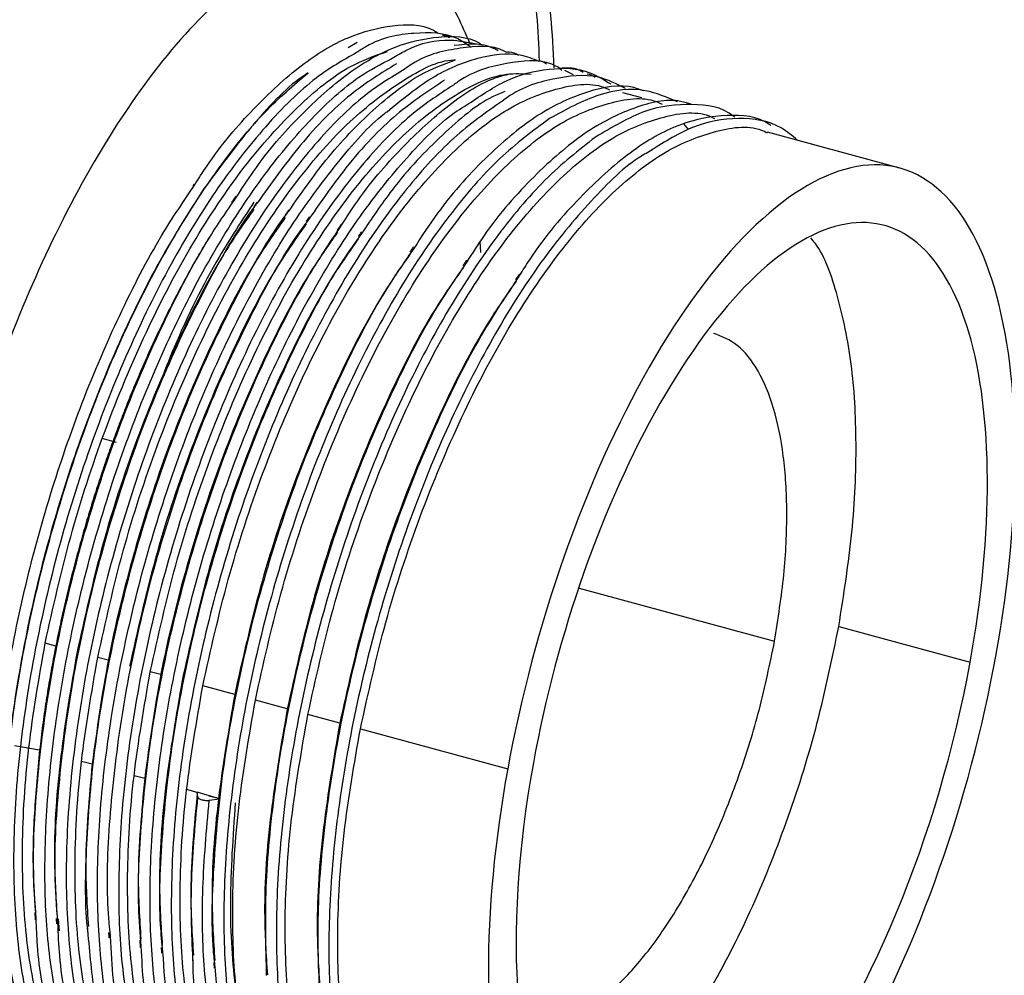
# Paper-space layout '_Trimétrica' of a CAD drawing. Header units: inches. Extents: x -1.07 to 4.85, y -5.32 to 3.74.
# Tile 5 of 8: x 2.55 to 3.85, y -1.38 to -0.11. Entities that reach past the tile are written whole.
import ezdxf

# ---------------------------------------------------------------- set-up
doc = ezdxf.new("R2010")
doc.units = ezdxf.units.IN
doc.header["$MEASUREMENT"] = 0

psp = doc.layouts.new('_Trimétrica')

# ---------------------------------------------------------------- linework, layer by layer
at = {"color": 7, "linetype": 'Continuous', "lineweight": 25}
for p, q in [((2.9844, -0.148), (2.9966, -0.1407)), ((3.2643, -0.1749), (3.2679, -0.178)), ((3.2834, -0.184), (3.2718, -0.1784)), ((3.3736, -0.2147), (3.3488, -0.208)), ((3.4356, -0.2567), (3.4298, -0.2495)), ((3.7156, -0.3077), (3.5402, -0.26)), ((2.7803, -0.329), (2.7788, -0.3313)), ((3.1605, -0.4194), (3.1593, -0.4052)), ((2.6774, -0.6714), (2.6586, -0.6663)), ((3.2906, -0.8647), (3.5497, -0.9351)), ((3.6348, -0.9154), (3.8089, -0.9627)), ((2.597, -0.9414), (2.5829, -0.9376)), ((2.6666, -0.9603), (2.6526, -0.9565)), ((2.7362, -0.9792), (2.7222, -0.9754)), ((2.8341, -1.0058), (2.7918, -0.9943)), ((2.9038, -1.0248), (2.8615, -1.0133)), ((2.9734, -1.0437), (2.9311, -1.0322)), ((3.0007, -1.0511), (3.196, -1.1042)), ((2.5422, -1.0731), (2.5756, -1.079)), ((2.6312, -1.0939), (2.6452, -1.0977)), ((2.7008, -1.1129), (2.7148, -1.1167)), ((2.7845, -1.1356), (2.7704, -1.1318)), ((2.7853, -1.1415), (2.7845, -1.1353)), ((2.8142, -1.1439), (2.7845, -1.1353)), ((2.7999, -1.1398), (2.8128, -1.1433)), ((2.8003, -1.1459), (2.8142, -1.1439)), ((2.6017, -1.3189), (2.6008, -1.3031))]:
    psp.add_line(p, q, dxfattribs=at)
for points, knots in [([(0.575, -1.4459), (0.5916, -1.3493), (0.6257, -1.1499), (0.6902, -0.8387), (0.7681, -0.5076), (0.8619, -0.1572), (0.9732, 0.2107), (1.1033, 0.5932), (1.2536, 0.9862), (1.4045, 1.3372), (1.55, 1.6434), (1.685, 1.9049), (1.8288, 2.1604), (1.9809, 2.4071), (2.1405, 2.6418), (2.3066, 2.8615), (2.4779, 3.0628), (2.6531, 3.2428), (2.8305, 3.3987), (3.0082, 3.5279), (3.1847, 3.6286), (3.3577, 3.6982), (3.515, 3.7375), (3.6111, 3.7388), (3.6536, 3.7393)], [0, 0, 0, 0, 0.037495, 0.077401, 0.119854, 0.164983, 0.212898, 0.263689, 0.317409, 0.374071, 0.41347, 0.454131, 0.496011, 0.539054, 0.583184, 0.628313, 0.674334, 0.721126, 0.768554, 0.816469, 0.864716, 0.91313, 0.961544, 1, 1, 1, 1]), ([(3.7859, 3.7239), (3.7587, 3.7289), (3.6806, 3.743), (3.5431, 3.7325), (3.3753, 3.6944), (3.2021, 3.6237), (3.0257, 3.5232), (2.8479, 3.394), (2.6705, 3.2381), (2.4954, 3.0581), (2.324, 2.8567), (2.1579, 2.6371), (1.9983, 2.4023), (1.8462, 2.1557), (1.7024, 1.9001), (1.5674, 1.6387), (1.422, 1.3324), (1.271, 0.9815), (1.1207, 0.5885), (0.9906, 0.2059), (0.8793, -0.1619), (0.7855, -0.5123), (0.7076, -0.8434), (0.6431, -1.1546), (0.609, -1.354), (0.5925, -1.4506)], [0, 0, 0, 0, 0.024859, 0.0714502, 0.1182028, 0.1649554, 0.2115466, 0.2578181, 0.3036182, 0.3488045, 0.3932464, 0.4368266, 0.4794429, 0.5210083, 0.5614519, 0.6007178, 0.638765, 0.6934822, 0.7453591, 0.7944068, 0.8406783, 0.8842585, 0.9252553, 0.9637918, 1, 1, 1, 1]), ([(3.6416, 3.7433), (3.6112, 3.7427), (3.5484, 3.7416), (3.4507, 3.7264), (3.3492, 3.701), (3.2462, 3.6647), (3.1418, 3.6178), (3.0365, 3.5604), (2.9304, 3.4927), (2.8239, 3.415), (2.7171, 3.3274), (2.6102, 3.2301), (2.5036, 3.1236), (2.3973, 3.0079), (2.2918, 2.8833), (2.187, 2.7503), (2.0834, 2.6091), (1.9811, 2.46), (1.8804, 2.3034), (1.7814, 2.1398), (1.6845, 1.9695), (1.5899, 1.793), (1.4978, 1.6108), (1.4084, 1.4235), (1.3221, 1.2317), (1.2392, 1.0363), (1.1599, 0.8383), (1.085, 0.6397), (1.0157, 0.4447), (0.9552, 0.2639), (0.9048, 0.1051), (0.8595, -0.0443), (0.8225, -0.1725), (0.7993, -0.257), (0.7908, -0.2879)], [0, 0, 0, 0, 0.030532, 0.063259, 0.096143, 0.129164, 0.162289, 0.195485, 0.228725, 0.261989, 0.295259, 0.328526, 0.361784, 0.395031, 0.428265, 0.461483, 0.494685, 0.527868, 0.561029, 0.594163, 0.627265, 0.660327, 0.693336, 0.726273, 0.759111, 0.791802, 0.824258, 0.85631, 0.887562, 0.916854, 0.941137, 0.961337, 0.985861, 1, 1, 1, 1]), ([(0.6706, -1.4565), (0.7007, -1.2721), (0.7379, -1.0745), (0.8076, -0.758), (0.8331, -0.6491), (0.8894, -0.4251), (0.9201, -0.3099), (0.9873, -0.0737), (1.0238, 0.0473), (1.103, 0.2942), (1.1457, 0.4201), (1.2377, 0.6755), (1.2871, 0.805), (1.3927, 1.0657), (1.4489, 1.1969), (1.5684, 1.4589), (1.6317, 1.5896), (1.7649, 1.8477), (1.8348, 1.9751), (1.981, 2.2235), (2.0571, 2.3444), (2.2147, 2.5762), (2.2961, 2.6872), (2.4629, 2.8955), (2.5483, 2.9928), (2.7212, 3.1707), (2.8089, 3.2511), (2.9845, 3.3922), (3.0725, 3.4529), (3.2467, 3.5522), (3.333, 3.5909), (3.5017, 3.6451), (3.5842, 3.6607), (3.7435, 3.6686), (3.8204, 3.6609), (3.9668, 3.6233), (4.0364, 3.5934), (4.1673, 3.5132), (4.2286, 3.463), (4.3421, 3.3447), (4.3943, 3.2768), (4.4895, 3.1262), (4.5325, 3.0435), (4.6093, 2.8669), (4.6431, 2.7728), (4.7022, 2.5765), (4.7274, 2.4742), (4.7699, 2.2643), (4.7872, 2.1567), (4.8147, 1.9388), (4.8249, 1.8284), (4.8392, 1.6072), (4.8433, 1.4964), (4.8462, 1.2758), (4.845, 1.1662), (4.8383, 0.9494), (4.8328, 0.8423), (4.8181, 0.6316), (4.809, 0.5281), (4.7774, 0.2238), (4.7506, 0.0295), (4.7206, -0.1548)], [0, 0, 0, 0, 0.0625, 0.0625, 0.09375, 0.09375, 0.125, 0.125, 0.15625, 0.15625, 0.1875, 0.1875, 0.21875, 0.21875, 0.25, 0.25, 0.28125, 0.28125, 0.3125, 0.3125, 0.34375, 0.34375, 0.375, 0.375, 0.40625, 0.40625, 0.4375, 0.4375, 0.46875, 0.46875, 0.5, 0.5, 0.53125, 0.53125, 0.5625, 0.5625, 0.59375, 0.59375, 0.625, 0.625, 0.65625, 0.65625, 0.6875, 0.6875, 0.71875, 0.71875, 0.75, 0.75, 0.78125, 0.78125, 0.8125, 0.8125, 0.84375, 0.84375, 0.875, 0.875, 0.90625, 0.90625, 0.9375, 0.9375, 1, 1, 1, 1]), ([(3.2574, -0.1746), (3.2564, -0.1514), (3.2525, -0.0668), (3.2247, 0.0524), (3.1755, 0.1751), (3.1078, 0.2583), (3.0259, 0.3006), (2.9325, 0.3), (2.8313, 0.2566), (2.7262, 0.172), (2.6211, 0.0494), (2.5202, -0.1063), (2.4274, -0.2892), (2.346, -0.4924), (2.2797, -0.7078), (2.2293, -0.9281), (2.2121, -1.0699), (2.2035, -1.1407)], [0, 0, 0, 0, 0.0263, 0.09585, 0.1654, 0.23495, 0.3045, 0.37405, 0.4436, 0.51315, 0.5827, 0.65225, 0.7218, 0.79135, 0.8609, 0.93045, 1, 1, 1, 1]), ([(2.9565, 0.2928), (2.9733, 0.294), (3.0213, 0.2976), (3.089, 0.2568), (3.1568, 0.1757), (3.2056, 0.0529), (3.2331, -0.0634), (3.2369, -0.1451), (3.2378, -0.1659)], [0, 0, 0, 0, 0.109578, 0.31478, 0.519983, 0.725186, 0.930388, 1, 1, 1, 1]), ([(2.2042, -0.9222), (2.2045, -0.9203), (2.2145, -0.8479), (2.2521, -0.6993), (2.3162, -0.4868), (2.3971, -0.2847), (2.4892, -0.1068), (2.5559, 0.0054), (2.5912, 0.0464), (2.592, 0.0473)], [0, 0, 0, 0, 0.00515, 0.203171, 0.401193, 0.599215, 0.797237, 0.995258, 1, 1, 1, 1]), ([(3.146, -0.1419), (3.1354, -0.1182), (3.1098, -0.0608), (3.0493, -0.011), (2.9683, 0.0044), (2.874, -0.0313), (2.7752, -0.1156), (2.6805, -0.2393), (2.5973, -0.3874), (2.5296, -0.5445), (2.4782, -0.6979), (2.4422, -0.8392), (2.4182, -0.9648), (2.4095, -1.0408), (2.4055, -1.0764)], [0, 0, 0, 0, 0.065453, 0.158382, 0.256863, 0.358375, 0.459887, 0.558368, 0.651297, 0.736973, 0.814566, 0.883968, 0.94556, 1, 1, 1, 1]), ([(2.7807, -0.3305), (2.7862, -0.3218), (2.8114, -0.2822), (2.8593, -0.227), (2.9224, -0.1685), (2.9849, -0.131), (3.0436, -0.1169), (3.0833, -0.1165), (3.1011, -0.127), (3.1028, -0.128)], [0, 0, 0, 0, 0.052226, 0.236202, 0.422776, 0.609908, 0.794832, 0.979553, 1, 1, 1, 1]), ([(3.1475, -0.1476), (3.1417, -0.1436), (3.1192, -0.1279), (3.072, -0.1273), (3.0263, -0.1345), (2.9998, -0.1519), (2.9956, -0.1546)], [0, 0, 0, 0, 0.136399, 0.530083, 0.926014, 1, 1, 1, 1]), ([(2.8361, -0.3468), (2.8437, -0.335), (2.871, -0.2926), (2.9211, -0.2359), (2.9841, -0.1795), (3.0465, -0.1438), (3.1048, -0.1318), (3.1437, -0.1326), (3.1608, -0.1434), (3.1621, -0.1443)], [0, 0, 0, 0, 0.070331, 0.251777, 0.435301, 0.619999, 0.803135, 0.984756, 1, 1, 1, 1]), ([(3.0429, -0.1621), (3.0489, -0.1585), (3.0756, -0.1425), (3.1138, -0.1348), (3.143, -0.1408), (3.1545, -0.1431)], [0, 0, 0, 0, 0.151163, 0.666773, 1, 1, 1, 1]), ([(3.1191, -0.1351), (3.1177, -0.1341), (3.1148, -0.1318), (3.1113, -0.1318), (3.1094, -0.1317)], [0, 0, 0, 0, 0.470948, 1, 1, 1, 1]), ([(3.1834, -0.1524), (3.1813, -0.1512), (3.164, -0.141), (3.1432, -0.1433), (3.1249, -0.1452)], [0, 0, 0, 0, 0.118595, 1, 1, 1, 1]), ([(0.6706, -1.4565), (0.6685, -1.4696), (0.6643, -1.4959), (0.6581, -1.5353), (0.652, -1.5747), (0.6461, -1.614), (0.6404, -1.6532), (0.6349, -1.6923), (0.6295, -1.7314), (0.6243, -1.7704), (0.6192, -1.8093), (0.6144, -1.8481), (0.6025, -1.9451), (0.5858, -2.099), (0.5679, -2.3076), (0.5551, -2.5125), (0.5475, -2.7133), (0.545, -2.9095), (0.5486, -3.1643), (0.5661, -3.4692), (0.6076, -3.8092), (0.6692, -4.1204), (0.7503, -4.3996), (0.8501, -4.6442), (0.9677, -4.8518), (1.102, -5.0205), (1.2516, -5.1486), (1.4151, -5.2348), (1.5909, -5.2784), (1.7774, -5.2789), (1.9727, -5.2364), (2.175, -5.1511), (2.3823, -5.0241), (2.5926, -4.8563), (2.8039, -4.6496), (3.0142, -4.4059), (3.2214, -4.1275), (3.4235, -3.8171), (3.6186, -3.4777), (3.8048, -3.1125), (3.9804, -2.7252), (4.1436, -2.3194), (4.2679, -1.9689), (4.3597, -1.6835), (4.4246, -1.4672), (4.4852, -1.2493), (4.5416, -1.0304), (4.5935, -0.8109), (4.6303, -0.6402), (4.6549, -0.5184), (4.6691, -0.4455), (4.6828, -0.3726), (4.696, -0.2999), (4.7086, -0.2272), (4.7166, -0.1789), (4.7206, -0.1548)], [0, 0, 0, 0, 0.002844, 0.005686, 0.008528, 0.011369, 0.01421, 0.01705, 0.019891, 0.022732, 0.025574, 0.028416, 0.03126, 0.046888, 0.062517, 0.078145, 0.093774, 0.109402, 0.125031, 0.156278, 0.187526, 0.218773, 0.25002, 0.281268, 0.312515, 0.343763, 0.37501, 0.406258, 0.437505, 0.468753, 0.5, 0.531248, 0.562495, 0.593743, 0.62499, 0.656237, 0.687485, 0.718732, 0.74998, 0.781227, 0.812475, 0.843722, 0.87497, 0.890598, 0.906227, 0.921855, 0.937483, 0.953112, 0.96874, 0.973953, 0.979162, 0.98437, 0.989578, 0.994788, 1, 1, 1, 1]), ([(1.4198, -5.2935), (1.4597, -5.3024), (1.5345, -5.3193), (1.6425, -5.3234), (1.7358, -5.3173), (1.8157, -5.3045), (1.8846, -5.2882), (1.9466, -5.2696), (2.0101, -5.247), (2.0834, -5.2163), (2.1675, -5.1748), (2.2564, -5.1238), (2.3441, -5.0667), (2.444, -4.9942), (2.557, -4.9021), (2.6806, -4.7881), (2.7942, -4.6717), (2.8916, -4.5631), (2.9816, -4.456), (3.0736, -4.3397), (3.1725, -4.206), (3.2718, -4.0626), (3.3881, -3.8839), (3.5191, -3.6664), (3.6631, -3.4044), (3.8234, -3.0862), (3.9967, -2.7025), (4.1761, -2.2489), (4.338, -1.7787), (4.4595, -1.3678), (4.5481, -1.0262), (4.5967, -0.8186), (4.6288, -0.6707), (4.6494, -0.572), (4.6731, -0.4524), (4.7, -0.3087), (4.7173, -0.2055), (4.7266, -0.1503)], [0, 0, 0, 0, 0.033556, 0.062863, 0.087821, 0.109006, 0.127099, 0.142085, 0.157016, 0.175851, 0.198331, 0.22112, 0.243171, 0.264513, 0.296234, 0.327874, 0.357209, 0.381626, 0.401424, 0.425557, 0.451781, 0.477611, 0.502971, 0.543761, 0.583399, 0.622996, 0.682347, 0.74166, 0.800938, 0.860178, 0.89336, 0.925968, 0.93592, 0.947342, 0.962001, 0.979652, 1, 1, 1, 1]), ([(2.9956, -0.1546), (2.9778, -0.1647), (2.9381, -0.1872), (2.8747, -0.2501), (2.8083, -0.3354), (2.7453, -0.4393), (2.6881, -0.5572), (2.638, -0.6856), (2.5969, -0.82), (2.5663, -0.9556), (2.5468, -1.0881), (2.5391, -1.2133), (2.5439, -1.3256), (2.5582, -1.4178), (2.5758, -1.4619), (2.5836, -1.4816)], [0, 0, 0, 0, 0.0641, 0.143012, 0.22293, 0.302502, 0.381076, 0.460738, 0.540618, 0.619406, 0.698584, 0.778539, 0.857914, 0.936563, 1, 1, 1, 1]), ([(2.5829, -0.9376), (2.5934, -0.8904), (2.6144, -0.7956), (2.6607, -0.6552), (2.7156, -0.5233), (2.7782, -0.4045), (2.8463, -0.303), (2.9169, -0.2242), (2.9815, -0.1718), (3.0202, -0.1586), (3.0366, -0.153)], [0, 0, 0, 0, 0.128855, 0.259211, 0.388555, 0.516971, 0.647227, 0.776973, 0.905168, 1, 1, 1, 1]), ([(3.036, -0.2329), (3.0559, -0.2166), (3.0969, -0.1832), (3.1565, -0.1596), (3.2043, -0.1527), (3.2292, -0.1626), (3.2372, -0.1659)], [0, 0, 0, 0, 0.276772, 0.570889, 0.860913, 1, 1, 1, 1]), ([(3.1938, -0.1539), (3.1932, -0.1536), (3.1754, -0.1436), (3.1332, -0.1481), (3.0884, -0.1562), (3.063, -0.1739), (3.06, -0.176)], [0, 0, 0, 0, 0.014345, 0.475347, 0.937926, 1, 1, 1, 1]), ([(3.1938, -0.1539), (3.1951, -0.1538), (3.2012, -0.153), (3.2064, -0.1557), (3.2105, -0.1579)], [0, 0, 0, 0, 0.219996, 1, 1, 1, 1]), ([(2.6301, -1.5085), (2.6295, -1.5075), (2.6175, -1.4885), (2.6022, -1.4337), (2.5859, -1.345), (2.5809, -1.2398), (2.5862, -1.1246), (2.6019, -1.002), (2.6277, -0.8753), (2.6629, -0.7485), (2.7063, -0.6257), (2.7567, -0.5101), (2.813, -0.405), (2.8734, -0.3138), (2.9358, -0.24), (2.9931, -0.1876), (3.0282, -0.1696), (3.0429, -0.1621)], [0, 0, 0, 0, 0.004024, 0.075966, 0.148694, 0.221918, 0.294554, 0.366538, 0.439558, 0.512702, 0.584899, 0.657251, 0.730436, 0.803373, 0.875306, 0.948063, 1, 1, 1, 1]), ([(2.6526, -0.9565), (2.663, -0.9093), (2.6841, -0.8145), (2.7303, -0.6741), (2.7853, -0.5422), (2.8479, -0.4233), (2.9159, -0.3222), (2.9867, -0.242), (3.0568, -0.1897), (3.1044, -0.1642), (3.126, -0.1643), (3.1267, -0.1643)], [0, 0, 0, 0, 0.1239854, 0.2494146, 0.3738704, 0.4974335, 0.6227659, 0.7476084, 0.8709588, 0.9960974, 1, 1, 1, 1]), ([(3.0485, -0.1695), (3.0284, -0.1818), (2.9863, -0.2076), (2.9234, -0.2707), (2.8828, -0.3276), (2.8638, -0.3541)], [0, 0, 0, 0, 0.327753, 0.686832, 1, 1, 1, 1]), ([(2.9062, -0.3642), (2.9224, -0.341), (2.9587, -0.289), (3.0176, -0.2287), (3.0758, -0.1829), (3.1113, -0.1699), (3.1267, -0.1643)], [0, 0, 0, 0, 0.224125, 0.502782, 0.785371, 1, 1, 1, 1]), ([(3.2647, -0.175), (3.2613, -0.1732), (3.2403, -0.1622), (3.1947, -0.168), (3.1503, -0.1783), (3.126, -0.1962), (3.1241, -0.1976)], [0, 0, 0, 0, 0.085794, 0.524106, 0.962917, 1, 1, 1, 1]), ([(3.2476, -0.1699), (3.245, -0.168), (3.2418, -0.1657), (3.238, -0.1658), (3.2372, -0.1659)], [0, 0, 0, 0, 0.813633, 1, 1, 1, 1]), ([(2.5751, -1.4963), (2.5659, -1.4737), (2.5472, -1.4283), (2.5313, -1.3382), (2.525, -1.2349), (2.5294, -1.1205), (2.5441, -0.9984), (2.5691, -0.8718), (2.6034, -0.745), (2.646, -0.6217), (2.6958, -0.5053), (2.7518, -0.3989), (2.8118, -0.3069), (2.8722, -0.2318), (2.9122, -0.1979), (2.9314, -0.1816)], [0, 0, 0, 0, 0.076725, 0.154521, 0.232581, 0.309754, 0.38676, 0.464777, 0.542662, 0.619441, 0.696916, 0.775018, 0.852592, 0.929327, 1, 1, 1, 1]), ([(3.06, -0.176), (3.041, -0.1876), (3, -0.2126), (2.9354, -0.2792), (2.8692, -0.3673), (2.807, -0.4733), (2.7506, -0.5927), (2.7016, -0.7222), (2.6618, -0.8571), (2.6327, -0.9925), (2.6148, -1.1242), (2.6087, -1.2481), (2.6151, -1.3584), (2.6302, -1.4459), (2.6476, -1.4865), (2.6549, -1.5035)], [0, 0, 0, 0, 0.0682938, 0.1476192, 0.2277777, 0.307409, 0.3862368, 0.4662142, 0.546228, 0.6250916, 0.704657, 0.7848218, 0.8642252, 0.9432029, 1, 1, 1, 1]), ([(2.7222, -0.9754), (2.7327, -0.9283), (2.7537, -0.8334), (2.8, -0.6931), (2.8549, -0.5612), (2.9175, -0.4423), (2.9855, -0.3411), (3.0563, -0.2613), (3.1267, -0.2075), (3.1848, -0.1804), (3.2164, -0.1825), (3.2272, -0.1832)], [0, 0, 0, 0, 0.116823, 0.235007, 0.352273, 0.468698, 0.586791, 0.704421, 0.820646, 0.938556, 1, 1, 1, 1]), ([(2.9314, -0.1816), (2.9299, -0.1825), (2.9066, -0.197), (2.8595, -0.246), (2.8158, -0.3048), (2.7938, -0.3344)], [0, 0, 0, 0, 0.0310493, 0.5124595, 1, 1, 1, 1]), ([(2.9758, -0.3834), (2.9804, -0.3761), (3.0046, -0.3378), (3.0514, -0.2833), (3.1142, -0.2248), (3.1647, -0.1911), (3.1923, -0.1844), (3.2001, -0.1826)], [0, 0, 0, 0, 0.0641328, 0.3372655, 0.6126772, 0.8904383, 1, 1, 1, 1]), ([(3.1411, -0.2244), (3.158, -0.213), (3.1958, -0.1873), (3.2511, -0.174), (3.2987, -0.1751), (3.3235, -0.1905), (3.3325, -0.1961)], [0, 0, 0, 0, 0.24146, 0.538863, 0.832896, 1, 1, 1, 1]), ([(3.2647, -0.175), (3.2735, -0.1744), (3.2847, -0.1737), (3.2941, -0.1793), (3.2961, -0.1805)], [0, 0, 0, 0, 0.787996, 1, 1, 1, 1]), ([(2.7918, -0.9943), (2.8023, -0.9472), (2.8233, -0.8523), (2.8696, -0.712), (2.9245, -0.5801), (2.9872, -0.4612), (3.0552, -0.3599), (3.1259, -0.2806), (3.1967, -0.2251), (3.2643, -0.1993), (3.3099, -0.1932), (3.3297, -0.2034), (3.331, -0.2041)], [0, 0, 0, 0, 0.109716, 0.220709, 0.330841, 0.440183, 0.551091, 0.661565, 0.770719, 0.881455, 0.992187, 1, 1, 1, 1]), ([(3.1124, -0.1911), (3.0913, -0.205), (3.048, -0.2335), (2.9869, -0.2968), (2.9493, -0.3511), (2.9333, -0.3742)], [0, 0, 0, 0, 0.35433, 0.725179, 1, 1, 1, 1]), ([(3.3522, -0.2021), (3.3405, -0.1962), (3.3111, -0.1812), (3.2561, -0.188), (3.2123, -0.2008), (3.189, -0.2187), (3.1882, -0.2193)], [0, 0, 0, 0, 0.245039, 0.616067, 0.986673, 1, 1, 1, 1]), ([(3.3117, -0.1875), (3.3085, -0.1853), (3.3052, -0.1831), (3.3013, -0.1833), (3.3012, -0.1833)], [0, 0, 0, 0, 0.983862, 1, 1, 1, 1]), ([(3.1241, -0.1976), (3.104, -0.2107), (3.0617, -0.2384), (2.9961, -0.3088), (2.9303, -0.3994), (2.8687, -0.5074), (2.8133, -0.6284), (2.7654, -0.7589), (2.7269, -0.8941), (2.6993, -1.0293), (2.6828, -1.1603), (2.6787, -1.2822), (2.6851, -1.3869), (2.6983, -1.441), (2.7043, -1.4657)], [0, 0, 0, 0, 0.077168, 0.162232, 0.247996, 0.333002, 0.417447, 0.503098, 0.588592, 0.672884, 0.758173, 0.843909, 0.92864, 1, 1, 1, 1]), ([(3.1922, -0.2063), (3.1867, -0.2085), (3.16, -0.2189), (3.1092, -0.2623), (3.0504, -0.3228), (3.0157, -0.3746), (3.0024, -0.3944)], [0, 0, 0, 0, 0.088964, 0.43506, 0.784981, 1, 1, 1, 1]), ([(3.3758, -0.2054), (3.3717, -0.2038), (3.3493, -0.1951), (3.3023, -0.2041), (3.2372, -0.2331), (3.17, -0.2887), (3.1138, -0.3495), (3.0819, -0.3983), (3.0714, -0.4144)], [0, 0, 0, 0, 0.048101, 0.26131, 0.473793, 0.683462, 0.895911, 1, 1, 1, 1]), ([(3.421, -0.2199), (3.4071, -0.2139), (3.3751, -0.1999), (3.3175, -0.2062), (3.2735, -0.23), (3.2515, -0.2419)], [0, 0, 0, 0, 0.27906, 0.640146, 1, 1, 1, 1]), ([(3.1882, -0.2193), (3.167, -0.2341), (3.1235, -0.2645), (3.0568, -0.3387), (2.9915, -0.4318), (2.9306, -0.5418), (2.876, -0.6643), (2.8293, -0.7957), (2.7923, -0.9312), (2.7661, -1.066), (2.7512, -1.1962), (2.7486, -1.3165), (2.757, -1.4226), (2.7719, -1.4779), (2.7792, -1.5048)], [0, 0, 0, 0, 0.080217, 0.164391, 0.249064, 0.332801, 0.416363, 0.501004, 0.5853, 0.668522, 0.752885, 0.837498, 0.920966, 1, 1, 1, 1]), ([(2.8615, -1.0133), (2.8719, -0.9661), (2.893, -0.8713), (2.9393, -0.7309), (2.9942, -0.599), (3.0568, -0.4801), (3.1248, -0.3788), (3.1955, -0.2995), (3.2663, -0.244), (3.3339, -0.2183), (3.3796, -0.2121), (3.3993, -0.2224), (3.4006, -0.223)], [0, 0, 0, 0, 0.109716, 0.220709, 0.330841, 0.440183, 0.551091, 0.661565, 0.770719, 0.881455, 0.992187, 1, 1, 1, 1]), ([(3.4398, -0.2234), (3.4349, -0.2219), (3.4115, -0.2142), (3.3634, -0.2256), (3.2979, -0.2579), (3.2306, -0.3168), (3.1777, -0.3756), (3.1491, -0.4205), (3.1418, -0.432)], [0, 0, 0, 0, 0.0569094, 0.2753044, 0.4924601, 0.7071849, 0.9250044, 1, 1, 1, 1]), ([(2.6851, -1.4919), (2.6778, -1.4673), (2.6627, -1.4167), (2.6523, -1.32), (2.6515, -1.2106), (2.6614, -1.0917), (2.6814, -0.967), (2.7114, -0.8396), (2.7502, -0.7141), (2.7967, -0.594), (2.8498, -0.4827), (2.9082, -0.3826), (2.9696, -0.3002), (3.0128, -0.2501), (3.0348, -0.2338), (3.036, -0.2329)], [0, 0, 0, 0, 0.079094, 0.162827, 0.246596, 0.329214, 0.41225, 0.496136, 0.57963, 0.662041, 0.745506, 0.829398, 0.912475, 0.995061, 1, 1, 1, 1]), ([(2.7655, -1.5353), (2.7584, -1.5183), (2.7419, -1.4787), (2.7271, -1.396), (2.7202, -1.2935), (2.7241, -1.1794), (2.7383, -1.0577), (2.7627, -0.9314), (2.7966, -0.8043), (2.8389, -0.6807), (2.8884, -0.5639), (2.944, -0.4572), (3.0039, -0.3635), (3.066, -0.2881), (3.1124, -0.2414), (3.1371, -0.2268), (3.1411, -0.2244)], [0, 0, 0, 0, 0.058061, 0.135205, 0.21304, 0.290413, 0.366873, 0.444382, 0.522189, 0.599142, 0.675853, 0.753594, 0.831236, 0.907777, 0.984957, 1, 1, 1, 1]), ([(2.9311, -1.0322), (2.9416, -0.985), (2.9626, -0.8902), (3.0089, -0.7499), (3.0638, -0.6179), (3.1264, -0.4991), (3.1945, -0.3977), (3.2651, -0.3184), (3.336, -0.2629), (3.4036, -0.2372), (3.4492, -0.2311), (3.469, -0.2413), (3.4703, -0.242)], [0, 0, 0, 0, 0.109716, 0.220709, 0.330841, 0.440183, 0.551091, 0.661565, 0.770719, 0.881455, 0.992187, 1, 1, 1, 1]), ([(3.4971, -0.2403), (3.4967, -0.2399), (3.4802, -0.2261), (3.4402, -0.2213), (3.3789, -0.227), (3.3345, -0.2535), (3.3123, -0.2667)], [0, 0, 0, 0, 0.010183, 0.338254, 0.670068, 1, 1, 1, 1]), ([(3.2515, -0.2419), (3.2294, -0.2583), (3.1849, -0.2912), (3.1175, -0.369), (3.0527, -0.4645), (2.9926, -0.5764), (2.939, -0.7003), (2.8934, -0.8326), (2.8578, -0.9682), (2.8331, -1.1027), (2.8198, -1.2318), (2.8188, -1.3505), (2.8287, -1.4539), (2.8443, -1.507), (2.8519, -1.5326)], [0, 0, 0, 0, 0.083108, 0.167318, 0.251835, 0.335244, 0.418911, 0.503476, 0.587504, 0.670659, 0.755025, 0.839449, 0.922661, 1, 1, 1, 1]), ([(3.5448, -0.2515), (3.5444, -0.2512), (3.5275, -0.2384), (3.487, -0.2356), (3.4249, -0.246), (3.3585, -0.2836), (3.2913, -0.3451), (3.2416, -0.4019), (3.2161, -0.4427), (3.2118, -0.4495)], [0, 0, 0, 0, 0.005634, 0.196341, 0.388789, 0.579712, 0.769083, 0.961205, 1, 1, 1, 1]), ([(3.5803, -0.2709), (3.5732, -0.2649), (3.5499, -0.2456), (3.5022, -0.2392), (3.4426, -0.2485), (3.401, -0.2748), (3.3818, -0.287)], [0, 0, 0, 0, 0.134176, 0.434969, 0.73851, 1, 1, 1, 1]), ([(3.0007, -1.0511), (3.0112, -1.004), (3.0322, -0.9091), (3.0785, -0.7688), (3.1334, -0.6369), (3.1961, -0.518), (3.2641, -0.4167), (3.3347, -0.3374), (3.4055, -0.2819), (3.4731, -0.2561), (3.5188, -0.25), (3.5386, -0.2602), (3.5399, -0.2609)], [0, 0, 0, 0, 0.109703, 0.220684, 0.330804, 0.440134, 0.551029, 0.661491, 0.770632, 0.881355, 0.992076, 1, 1, 1, 1]), ([(3.3123, -0.2667), (3.2901, -0.2841), (3.2455, -0.3191), (3.1783, -0.3996), (3.114, -0.4975), (3.0547, -0.6112), (3.002, -0.7365), (2.9577, -0.8695), (2.9235, -1.0053), (2.9002, -1.1392), (2.8885, -1.2673), (2.8892, -1.3843), (2.9005, -1.485), (2.9169, -1.5358), (2.9247, -1.5601)], [0, 0, 0, 0, 0.083273, 0.167746, 0.252335, 0.335722, 0.419728, 0.504445, 0.588433, 0.671833, 0.75643, 0.840892, 0.924159, 1, 1, 1, 1]), ([(3.3818, -0.287), (3.3789, -0.2886), (3.3543, -0.302), (3.3059, -0.3499), (3.2392, -0.43), (3.1754, -0.531), (3.1169, -0.6462), (3.0652, -0.7728), (3.0222, -0.9065), (2.9894, -1.0422), (2.9676, -1.1757), (2.9576, -1.3025), (2.9595, -1.4185), (2.9743, -1.5174), (2.9904, -1.5808), (3.0045, -1.6038), (3.0065, -1.607)], [0, 0, 0, 0, 0.010708, 0.091386, 0.173236, 0.255011, 0.335616, 0.417089, 0.499065, 0.580152, 0.661029, 0.742966, 0.824586, 0.905152, 0.986812, 1, 1, 1, 1]), ([(3.8429, -0.9549), (3.8778, -0.7633), (3.8771, -0.5875), (3.805, -0.3446), (3.7365, -0.2875), (3.5649, -0.3271), (3.4688, -0.4222), (3.2982, -0.7211), (3.2308, -0.9126), (3.196, -1.1042)], [0, 0, 0, 0, 0.25, 0.25, 0.5, 0.5, 0.75, 0.75, 1, 1, 1, 1]), ([(2.5152, -1.2871), (2.5137, -1.2678), (2.5097, -1.2151), (2.5146, -1.1158), (2.529, -0.9942), (2.5541, -0.8674), (2.5884, -0.7406), (2.631, -0.6173), (2.6809, -0.5013), (2.7314, -0.4035), (2.7662, -0.352), (2.7807, -0.3305)], [0, 0, 0, 0, 0.0690338, 0.1891302, 0.3089685, 0.4303793, 0.5515835, 0.6710685, 0.7916353, 0.9131792, 1, 1, 1, 1]), ([(2.7938, -0.3344), (2.7725, -0.3678), (2.7302, -0.4342), (2.6732, -0.5531), (2.623, -0.6811), (2.5819, -0.8157), (2.5512, -0.9513), (2.532, -1.0834), (2.5239, -1.1991), (2.5278, -1.2633), (2.5294, -1.2905)], [0, 0, 0, 0, 0.1294854, 0.2573465, 0.3869777, 0.5169636, 0.6451727, 0.7740164, 0.904125, 1, 1, 1, 1]), ([(2.571, -1.3032), (2.5694, -1.2804), (2.5656, -1.2236), (2.5715, -1.1199), (2.5868, -0.9977), (2.6127, -0.8709), (2.6479, -0.7441), (2.6913, -0.6212), (2.7418, -0.5062), (2.7906, -0.4128), (2.8235, -0.365), (2.8361, -0.3468)], [0, 0, 0, 0, 0.080975, 0.201563, 0.321069, 0.442294, 0.563726, 0.683585, 0.803703, 0.925203, 1, 1, 1, 1]), ([(2.8357, -0.345), (2.8348, -0.3463), (2.8329, -0.3491), (2.831, -0.3518), (2.8301, -0.3532)], [0, 0, 0, 0, 0.500003, 1, 1, 1, 1]), ([(2.8638, -0.3541), (2.8608, -0.3581), (2.8358, -0.3911), (2.7922, -0.47), (2.7356, -0.5881), (2.6866, -0.7179), (2.6468, -0.8526), (2.6176, -0.9882), (2.6, -1.1195), (2.5934, -1.2285), (2.5977, -1.2864), (2.5993, -1.3081)], [0, 0, 0, 0, 0.017826, 0.147159, 0.275188, 0.405083, 0.535038, 0.663125, 0.792351, 0.922551, 1, 1, 1, 1]), ([(2.8595, -0.3622), (2.8466, -0.3807), (2.8111, -0.4315), (2.7581, -0.5354), (2.703, -0.6666), (2.6567, -0.8071), (2.6357, -0.9019), (2.6252, -0.9491)], [0, 0, 0, 0, 0.124578, 0.342027, 0.561072, 0.781814, 1, 1, 1, 1]), ([(2.64, -1.3242), (2.6396, -1.3207), (2.6353, -1.2852), (2.6371, -1.2053), (2.6461, -1.0876), (2.6664, -0.9625), (2.6963, -0.8352), (2.7352, -0.7098), (2.7817, -0.5895), (2.835, -0.4791), (2.8774, -0.4029), (2.9021, -0.3697), (2.9062, -0.3642)], [0, 0, 0, 0, 0.01301, 0.134023, 0.253373, 0.373328, 0.49451, 0.615126, 0.734177, 0.854752, 0.975943, 1, 1, 1, 1]), ([(2.8597, -0.3529), (2.8441, -0.3765), (2.8067, -0.4332), (2.7604, -0.5255), (2.7338, -0.5957), (2.7242, -0.6212)], [0, 0, 0, 0, 0.311289, 0.749654, 1, 1, 1, 1]), ([(2.8637, -0.353), (2.8629, -0.3542), (2.8615, -0.3562), (2.8601, -0.3582), (2.8596, -0.359)], [0, 0, 0, 0, 0.59597, 1, 1, 1, 1]), ([(2.906, -0.3629), (2.9051, -0.3642), (2.9032, -0.3669), (2.9014, -0.3697), (2.9005, -0.371)], [0, 0, 0, 0, 0.500002, 1, 1, 1, 1]), ([(2.901, -0.3734), (2.8884, -0.3914), (2.8529, -0.442), (2.8, -0.5453), (2.7447, -0.6765), (2.6994, -0.8165), (2.6642, -0.9597), (2.6515, -1.0519), (2.6452, -1.0977)], [0, 0, 0, 0, 0.0993616, 0.2806156, 0.459306, 0.6393079, 0.8207044, 1, 1, 1, 1]), ([(2.9333, -0.3742), (2.9274, -0.3821), (2.8997, -0.4195), (2.8539, -0.5039), (2.7982, -0.6238), (2.7504, -0.7546), (2.712, -0.8897), (2.6841, -1.0251), (2.6682, -1.1554), (2.663, -1.2579), (2.6675, -1.3101), (2.669, -1.3265)], [0, 0, 0, 0, 0.03454, 0.163739, 0.292084, 0.422261, 0.552201, 0.680314, 0.809941, 0.940249, 1, 1, 1, 1]), ([(2.933, -0.3724), (2.9322, -0.3736), (2.9308, -0.3756), (2.9294, -0.3776), (2.9289, -0.3784)], [0, 0, 0, 0, 0.595975, 1, 1, 1, 1]), ([(3.8089, -0.9627), (3.84, -0.7913), (3.8394, -0.634), (3.7749, -0.4167), (3.7137, -0.3656), (3.5601, -0.401), (3.4741, -0.4861), (3.3215, -0.7535), (3.2612, -0.9249), (3.23, -1.0963)], [0, 0, 0, 0, 0.25, 0.25, 0.5, 0.5, 0.75, 0.75, 1, 1, 1, 1]), ([(2.9289, -0.3816), (2.916, -0.4), (2.8806, -0.4506), (2.8277, -0.5543), (2.7726, -0.6855), (2.7264, -0.826), (2.7053, -0.9209), (2.6949, -0.968)], [0, 0, 0, 0, 0.123665, 0.341341, 0.560614, 0.781586, 1, 1, 1, 1]), ([(2.7103, -1.3397), (2.7089, -1.3224), (2.7048, -1.2716), (2.7094, -1.1747), (2.7232, -1.0534), (2.7477, -0.927), (2.7816, -0.7999), (2.8239, -0.6763), (2.8735, -0.5599), (2.9245, -0.46), (2.9603, -0.4066), (2.9758, -0.3834)], [0, 0, 0, 0, 0.062297, 0.183173, 0.302623, 0.423712, 0.545266, 0.665487, 0.785329, 0.90678, 1, 1, 1, 1]), ([(2.9755, -0.3821), (2.9745, -0.3835), (2.9727, -0.3862), (2.9708, -0.3889), (2.9699, -0.3903)], [0, 0, 0, 0, 0.500003, 1, 1, 1, 1]), ([(2.7995, -0.4008), (2.7968, -0.4052), (2.7915, -0.414), (2.7837, -0.4275), (2.7759, -0.4413), (2.7682, -0.4554), (2.7605, -0.4697), (2.753, -0.4842), (2.7456, -0.4989), (2.7383, -0.5138), (2.7311, -0.529), (2.724, -0.5443), (2.717, -0.5597), (2.7102, -0.5753), (2.7035, -0.5911), (2.6969, -0.6069), (2.6905, -0.6229), (2.6843, -0.639), (2.6781, -0.6553), (2.6721, -0.6717), (2.6661, -0.6883), (2.6603, -0.7051), (2.6537, -0.7249), (2.6463, -0.7479), (2.6382, -0.7745), (2.6303, -0.802), (2.6225, -0.8304), (2.6151, -0.8596), (2.608, -0.8895), (2.6013, -0.92), (2.595, -0.9512), (2.5892, -0.9828), (2.584, -1.0147), (2.5794, -1.047), (2.5769, -1.0683), (2.5756, -1.079)], [0, 0, 0, 0, 0.023829, 0.047686, 0.071564, 0.095456, 0.119357, 0.143259, 0.167154, 0.191037, 0.214901, 0.238738, 0.262543, 0.286308, 0.310027, 0.333693, 0.357301, 0.380861, 0.404498, 0.428233, 0.452061, 0.475973, 0.499965, 0.536102, 0.573341, 0.611662, 0.651045, 0.691461, 0.732879, 0.775262, 0.818568, 0.862749, 0.907754, 0.953525, 1, 1, 1, 1]), ([(2.9704, -0.3927), (2.9579, -0.4105), (2.9225, -0.461), (2.8697, -0.5643), (2.8144, -0.6954), (2.769, -0.8354), (2.7338, -0.9786), (2.7211, -1.0708), (2.7148, -1.1167)], [0, 0, 0, 0, 0.0988261, 0.2801879, 0.4589846, 0.6390935, 0.8205978, 1, 1, 1, 1]), ([(3.0024, -0.3944), (2.9939, -0.4062), (2.9636, -0.4482), (2.9158, -0.5381), (2.861, -0.6597), (2.8143, -0.7914), (2.7773, -0.9267), (2.7509, -1.0618), (2.7367, -1.1911), (2.7326, -1.2879), (2.7373, -1.335), (2.7385, -1.3469)], [0, 0, 0, 0, 0.050698, 0.179536, 0.308104, 0.438334, 0.568032, 0.696077, 0.825879, 0.956065, 1, 1, 1, 1]), ([(2.9979, -0.4014), (2.9853, -0.4195), (2.9501, -0.4699), (2.8973, -0.5733), (2.8423, -0.7044), (2.796, -0.845), (2.775, -0.9398), (2.7645, -0.9869)], [0, 0, 0, 0, 0.122028, 0.340111, 0.559793, 0.781178, 1, 1, 1, 1]), ([(3.002, -0.3922), (3.0012, -0.3934), (2.9999, -0.3954), (2.9985, -0.3973), (2.998, -0.3982)], [0, 0, 0, 0, 0.595985, 1, 1, 1, 1]), ([(3.6348, -0.9154), (3.6414, -0.8734), (3.6546, -0.7892), (3.6595, -0.6713), (3.6534, -0.5646), (3.6344, -0.4761), (3.6151, -0.4207), (3.5998, -0.4027), (3.5977, -0.4003)], [0, 0, 0, 0, 0.193962, 0.387924, 0.581886, 0.775848, 0.96981, 1, 1, 1, 1]), ([(3.0714, -0.4144), (3.0603, -0.4303), (3.0275, -0.4769), (2.9777, -0.5726), (2.9239, -0.6958), (2.8784, -0.8283), (2.8428, -0.9638), (2.8178, -1.0985), (2.8054, -1.2266), (2.8023, -1.3177), (2.807, -1.3596), (2.8079, -1.3669)], [0, 0, 0, 0, 0.066679, 0.195246, 0.32421, 0.454558, 0.584078, 0.712253, 0.842294, 0.972425, 1, 1, 1, 1]), ([(3.071, -0.4121), (3.0702, -0.4133), (3.0686, -0.4156), (3.0671, -0.4179), (3.0663, -0.419)], [0, 0, 0, 0, 0.523381, 1, 1, 1, 1]), ([(3.0668, -0.4214), (3.0544, -0.4391), (3.0195, -0.4892), (2.967, -0.5922), (2.9119, -0.7233), (2.8656, -0.8639), (2.8446, -0.9587), (2.8341, -1.0058)], [0, 0, 0, 0, 0.119979, 0.338571, 0.558766, 0.780667, 1, 1, 1, 1]), ([(3.1413, -0.43), (3.1405, -0.4312), (3.1389, -0.4336), (3.1373, -0.436), (3.1364, -0.4372)], [0, 0, 0, 0, 0.500003, 1, 1, 1, 1]), ([(3.1418, -0.432), (3.1275, -0.4528), (3.0919, -0.505), (3.0398, -0.6073), (2.987, -0.732), (2.9427, -0.8652), (2.9084, -1.0009), (2.8853, -1.1347), (2.873, -1.2636), (2.875, -1.3401), (2.876, -1.3784)], [0, 0, 0, 0, 0.086179, 0.215649, 0.346082, 0.477617, 0.608021, 0.737511, 0.86886, 1, 1, 1, 1]), ([(3.1372, -0.4393), (3.1246, -0.4574), (3.0893, -0.5077), (3.0366, -0.6111), (2.9815, -0.7423), (2.9353, -0.8828), (2.9142, -0.9776), (2.9038, -1.0248)], [0, 0, 0, 0, 0.122006, 0.340094, 0.559782, 0.781173, 1, 1, 1, 1]), ([(3.2118, -0.4495), (3.1947, -0.4754), (3.1562, -0.5332), (3.102, -0.6422), (3.0502, -0.7683), (3.0072, -0.9021), (2.9743, -1.0379), (2.9528, -1.1711), (2.9421, -1.2968), (2.945, -1.3702), (2.9465, -1.4059)], [0, 0, 0, 0, 0.103467, 0.231288, 0.360485, 0.49048, 0.619065, 0.747317, 0.87725, 1, 1, 1, 1]), ([(3.2114, -0.4482), (3.2106, -0.4494), (3.209, -0.4518), (3.2074, -0.4542), (3.2065, -0.4554)], [0, 0, 0, 0, 0.500002, 1, 1, 1, 1]), ([(3.2073, -0.4575), (3.1945, -0.4758), (3.1591, -0.5264), (3.1062, -0.63), (3.0512, -0.7612), (3.0049, -0.9017), (2.9839, -0.9966), (2.9734, -1.0437)], [0, 0, 0, 0, 0.12333, 0.34109, 0.560446, 0.781503, 1, 1, 1, 1]), ([(3.5497, -0.9351), (3.5543, -0.9054), (3.5637, -0.846), (3.5672, -0.7627), (3.5627, -0.6877), (3.5498, -0.624), (3.5289, -0.5744), (3.5021, -0.5398), (3.4798, -0.5311), (3.4691, -0.5269)], [0, 0, 0, 0, 0.144424, 0.288848, 0.433273, 0.577697, 0.722121, 0.866545, 1, 1, 1, 1]), ([(3.2671, -1.6115), (3.2736, -1.6089), (3.2995, -1.5988), (3.3478, -1.5563), (3.4089, -1.4859), (3.4678, -1.3945), (3.5219, -1.2877), (3.5691, -1.169), (3.6085, -1.043), (3.626, -0.958), (3.6348, -0.9154)], [0, 0, 0, 0, 0.045369, 0.181745, 0.318121, 0.454497, 0.590873, 0.727248, 0.863624, 1, 1, 1, 1]), ([(2.6395, -1.544), (2.6281, -1.5312), (2.6019, -1.5023), (2.5743, -1.4272), (2.5557, -1.3276), (2.5508, -1.2093), (2.5586, -1.0779), (2.5748, -0.9842), (2.5829, -0.9376)], [0, 0, 0, 0, 0.136124, 0.30998, 0.481377, 0.65403, 0.828023, 1, 1, 1, 1]), ([(3.2216, -1.4375), (3.2225, -1.438), (3.2345, -1.4443), (3.2623, -1.4401), (3.3036, -1.4235), (3.347, -1.3881), (3.3902, -1.3376), (3.4318, -1.2733), (3.47, -1.1978), (3.5033, -1.1141), (3.5311, -1.0251), (3.5435, -0.9651), (3.5497, -0.9351)], [0, 0, 0, 0, 0.008369, 0.11855, 0.228731, 0.338912, 0.449094, 0.559275, 0.669456, 0.779637, 0.889819, 1, 1, 1, 1]), ([(2.6252, -0.9491), (2.6172, -0.9956), (2.6012, -1.0891), (2.5929, -1.2085), (2.5971, -1.2735), (2.5987, -1.2999)], [0, 0, 0, 0, 0.3698264, 0.7439592, 1, 1, 1, 1]), ([(2.6994, -1.5504), (2.6914, -1.5413), (2.6689, -1.5157), (2.6441, -1.4458), (2.6253, -1.3466), (2.6205, -1.2282), (2.6282, -1.0968), (2.6445, -1.0031), (2.6526, -0.9565)], [0, 0, 0, 0, 0.099659, 0.280853, 0.459485, 0.639426, 0.820763, 1, 1, 1, 1]), ([(3.196, -1.1042), (3.1612, -1.2957), (3.1619, -1.4716), (3.234, -1.7145), (3.3024, -1.7716), (3.474, -1.732), (3.5701, -1.6369), (3.7407, -1.338), (3.8081, -1.1464), (3.8429, -0.9549)], [0, 0, 0, 0, 0.25, 0.25, 0.5, 0.5, 0.75, 0.75, 1, 1, 1, 1]), ([(3.23, -1.0963), (3.1881, -1.3272), (3.2045, -1.5278), (3.3416, -1.7173), (3.452, -1.6919), (3.673, -1.4197), (3.7669, -1.1936), (3.8089, -0.9627)], [0, 0, 0, 0, 0.333333, 0.333333, 0.666667, 0.666667, 1, 1, 1, 1]), ([(2.7835, -1.5878), (2.7704, -1.5734), (2.7425, -1.5428), (2.7135, -1.4651), (2.695, -1.3654), (2.6901, -1.2472), (2.6979, -1.1158), (2.7141, -1.022), (2.7222, -0.9754)], [0, 0, 0, 0, 0.152665, 0.323192, 0.491307, 0.660655, 0.831315, 1, 1, 1, 1]), ([(2.7645, -0.9869), (2.7565, -1.0334), (2.7405, -1.1269), (2.7322, -1.2467), (2.7364, -1.3119), (2.7381, -1.3386)], [0, 0, 0, 0, 0.368789, 0.741872, 1, 1, 1, 1]), ([(2.8417, -1.5921), (2.8326, -1.5819), (2.809, -1.5552), (2.7833, -1.4838), (2.7646, -1.3844), (2.7598, -1.2661), (2.7675, -1.1347), (2.7838, -1.041), (2.7918, -0.9943)], [0, 0, 0, 0, 0.11118, 0.290056, 0.466402, 0.644041, 0.823057, 1, 1, 1, 1]), ([(2.8341, -1.0058), (2.8262, -1.0523), (2.8101, -1.1459), (2.8018, -1.2659), (2.806, -1.3315), (2.8077, -1.3584)], [0, 0, 0, 0, 0.367754, 0.73979, 1, 1, 1, 1]), ([(2.9258, -1.6295), (2.9116, -1.614), (2.8826, -1.5824), (2.8528, -1.503), (2.8343, -1.4033), (2.8294, -1.285), (2.8372, -1.1536), (2.8534, -1.0599), (2.8615, -1.0133)], [0, 0, 0, 0, 0.162902, 0.331368, 0.497452, 0.664754, 0.833353, 1, 1, 1, 1]), ([(2.9038, -1.0248), (2.8958, -1.0713), (2.8797, -1.1648), (2.8715, -1.2849), (2.8757, -1.3505), (2.8774, -1.3775)], [0, 0, 0, 0, 0.367569, 0.739419, 1, 1, 1, 1]), ([(3.0436, -1.6744), (3.0274, -1.6679), (2.9935, -1.6545), (2.9531, -1.6004), (2.9223, -1.5224), (2.9039, -1.4221), (2.899, -1.304), (2.9068, -1.1725), (2.923, -1.0788), (2.9311, -1.0322)], [0, 0, 0, 0, 0.1328344, 0.2776496, 0.423023, 0.5663406, 0.7107092, 0.8561969, 1, 1, 1, 1]), ([(2.9734, -1.0437), (2.9654, -1.0902), (2.9494, -1.1837), (2.9411, -1.3038), (2.9453, -1.3693), (2.947, -1.3962)], [0, 0, 0, 0, 0.367798, 0.739878, 1, 1, 1, 1]), ([(3.1133, -1.6933), (3.0971, -1.6869), (3.0632, -1.6734), (3.0227, -1.6193), (2.9919, -1.5413), (2.9736, -1.441), (2.9686, -1.3229), (2.9764, -1.1915), (2.9927, -1.0977), (3.0007, -1.0511)], [0, 0, 0, 0, 0.132834, 0.27765, 0.423023, 0.566341, 0.710709, 0.856197, 1, 1, 1, 1]), ([(2.4055, -1.0764), (2.4028, -1.1113), (2.3971, -1.1854), (2.3986, -1.2953), (2.4105, -1.4068), (2.4371, -1.5118), (2.4815, -1.5992), (2.5451, -1.6569), (2.6267, -1.6685), (2.6967, -1.6502), (2.7381, -1.6133), (2.7464, -1.6058)], [0, 0, 0, 0, 0.081596, 0.173912, 0.277933, 0.394232, 0.522644, 0.661928, 0.809534, 0.961682, 1, 1, 1, 1]), ([(2.5756, -1.079), (2.573, -1.1071), (2.5676, -1.1651), (2.5658, -1.2376), (2.5688, -1.2787), (2.57, -1.2943)], [0, 0, 0, 0, 0.366824, 0.758938, 1, 1, 1, 1]), ([(2.6452, -1.0977), (2.6411, -1.1424), (2.634, -1.2197), (2.6384, -1.2856), (2.6402, -1.3134)], [0, 0, 0, 0, 0.5781821, 1, 1, 1, 1]), ([(2.7148, -1.1167), (2.7107, -1.1614), (2.7036, -1.2378), (2.708, -1.3029), (2.7098, -1.3299)], [0, 0, 0, 0, 0.585246, 1, 1, 1, 1]), ([(2.1694, -1.1329), (2.1662, -1.1719), (2.1605, -1.2425), (2.1591, -1.3311), (2.1608, -1.4096), (2.1661, -1.4853), (2.1765, -1.5661), (2.1926, -1.6444), (2.2131, -1.7123), (2.2357, -1.7664), (2.2612, -1.8137), (2.2932, -1.8581), (2.3331, -1.8959), (2.3762, -1.9215), (2.4238, -1.9366), (2.4778, -1.9404), (2.5404, -1.9261), (2.5853, -1.9115), (2.6103, -1.8924), (2.6119, -1.8912)], [0, 0, 0, 0, 0.070506, 0.127859, 0.169106, 0.22623, 0.285241, 0.348736, 0.415416, 0.468113, 0.51339, 0.576029, 0.645247, 0.708289, 0.765702, 0.837003, 0.911504, 0.994121, 1, 1, 1, 1]), ([(2.2035, -1.1407), (2.1988, -1.2092), (2.1894, -1.3461), (2.2014, -1.5277), (2.2323, -1.6827), (2.2826, -1.8042), (2.35, -1.8877), (2.432, -1.93), (2.5253, -1.9292), (2.6266, -1.8863), (2.7314, -1.7998), (2.8115, -1.713), (2.8533, -1.6469), (2.8619, -1.6333)], [0, 0, 0, 0, 0.097485, 0.194969, 0.292454, 0.389938, 0.487423, 0.584907, 0.682392, 0.779876, 0.877361, 0.974845, 1, 1, 1, 1]), ([(2.7845, -1.1356), (2.7804, -1.1803), (2.7732, -1.2576), (2.7776, -1.3235), (2.7795, -1.3512)], [0, 0, 0, 0, 0.57816, 1, 1, 1, 1]), ([(2.779, -1.3625), (2.7775, -1.3285), (2.7744, -1.2597), (2.7816, -1.1812), (2.7853, -1.1415)], [0, 0, 0, 0, 0.494052, 1, 1, 1, 1]), ([(2.7853, -1.1415), (2.7853, -1.1417), (2.7854, -1.1422), (2.7859, -1.1428), (2.7873, -1.1439), (2.7903, -1.1452), (2.7946, -1.146), (2.798, -1.1461), (2.7995, -1.146), (2.8003, -1.1459)], [0, 0, 0, 0, 0.084242, 0.167171, 0.251413, 0.500201, 0.748989, 0.874495, 1, 1, 1, 1]), ([(2.8377, -1.5598), (2.8348, -1.5544), (2.8211, -1.5297), (2.8054, -1.4667), (2.7924, -1.373), (2.7898, -1.2649), (2.7968, -1.1854), (2.8003, -1.1459)], [0, 0, 0, 0, 0.064577, 0.296373, 0.531474, 0.767176, 1, 1, 1, 1]), ([(2.8348, -1.1493), (2.8317, -1.1939), (2.8256, -1.2832), (2.8334, -1.4016), (2.8535, -1.5029), (2.8865, -1.5816), (2.929, -1.6367), (2.9644, -1.6508), (2.9816, -1.6576)], [0, 0, 0, 0, 0.168501, 0.337002, 0.5055029, 0.6740039, 0.8425049, 1, 1, 1, 1]), ([(2.6517, -1.5812), (2.647, -1.5803), (2.6256, -1.5765), (2.594, -1.5477), (2.5585, -1.4958), (2.5329, -1.4227), (2.5181, -1.3525), (2.5158, -1.3023), (2.5152, -1.2871)], [0, 0, 0, 0, 0.05956, 0.27312, 0.485323, 0.695122, 0.907848, 1, 1, 1, 1]), ([(2.5294, -1.2905), (2.5297, -1.3003), (2.5311, -1.3476), (2.5463, -1.4164), (2.5619, -1.4754), (2.5749, -1.4947), (2.5754, -1.4954)], [0, 0, 0, 0, 0.112611, 0.545541, 0.984791, 1, 1, 1, 1]), ([(2.5691, -1.2948), (2.5692, -1.2964), (2.5695, -1.2997), (2.5697, -1.303), (2.5698, -1.3046)], [0, 0, 0, 0, 0.499997, 1, 1, 1, 1]), ([(2.7046, -1.5952), (2.6995, -1.5941), (2.6779, -1.5893), (2.6463, -1.5589), (2.6115, -1.5051), (2.5869, -1.4302), (2.5732, -1.3621), (2.5714, -1.315), (2.571, -1.3032)], [0, 0, 0, 0, 0.066625, 0.283278, 0.499287, 0.712286, 0.927612, 1, 1, 1, 1]), ([(2.5974, -1.3025), (2.5974, -1.3035), (2.5976, -1.3059), (2.5978, -1.3083), (2.5979, -1.3098)], [0, 0, 0, 0, 0.404708, 1, 1, 1, 1]), ([(2.5993, -1.3081), (2.5999, -1.323), (2.602, -1.3752), (2.6184, -1.4479), (2.6397, -1.5125), (2.6587, -1.5362), (2.6642, -1.5431)], [0, 0, 0, 0, 0.1417967, 0.4948745, 0.8528879, 1, 1, 1, 1]), ([(2.6389, -1.315), (2.639, -1.3166), (2.6392, -1.3199), (2.6394, -1.3232), (2.6395, -1.3249)], [0, 0, 0, 0, 0.499997, 1, 1, 1, 1]), ([(2.6994, -1.5504), (2.6893, -1.5317), (2.6687, -1.4933), (2.6485, -1.4163), (2.6428, -1.3538), (2.64, -1.3242)], [0, 0, 0, 0, 0.332426, 0.682829, 1, 1, 1, 1]), ([(2.667, -1.3211), (2.667, -1.3221), (2.6672, -1.3245), (2.6674, -1.3269), (2.6675, -1.3284)], [0, 0, 0, 0, 0.404699, 1, 1, 1, 1]), ([(2.669, -1.3265), (2.67, -1.3462), (2.673, -1.4026), (2.6899, -1.4788), (2.7108, -1.5233), (2.721, -1.5452)], [0, 0, 0, 0, 0.214424, 0.614237, 1, 1, 1, 1]), ([(2.7083, -1.3315), (2.7084, -1.3332), (2.7087, -1.3364), (2.7089, -1.3397), (2.709, -1.3413)], [0, 0, 0, 0, 0.4999965, 1, 1, 1, 1]), ([(2.7835, -1.5878), (2.7741, -1.5755), (2.7526, -1.5472), (2.7293, -1.4794), (2.7137, -1.4085), (2.7112, -1.3568), (2.7103, -1.3397)], [0, 0, 0, 0, 0.234828, 0.540484, 0.84846, 1, 1, 1, 1]), ([(2.7367, -1.3413), (2.7368, -1.3423), (2.7369, -1.3447), (2.7371, -1.3471), (2.7372, -1.3486)], [0, 0, 0, 0, 0.404729, 1, 1, 1, 1]), ([(2.7385, -1.3469), (2.7401, -1.3706), (2.7442, -1.4306), (2.7628, -1.5081), (2.7843, -1.5504), (2.7948, -1.5709)], [0, 0, 0, 0, 0.252114, 0.637054, 1, 1, 1, 1]), ([(2.7781, -1.3528), (2.7782, -1.3545), (2.7785, -1.3578), (2.7787, -1.3611), (2.7788, -1.3627)], [0, 0, 0, 0, 0.499997, 1, 1, 1, 1]), ([(2.8417, -1.5921), (2.8318, -1.5755), (2.8109, -1.5403), (2.7908, -1.4621), (2.7797, -1.4011), (2.779, -1.3638), (2.779, -1.3625)], [0, 0, 0, 0, 0.302273, 0.642579, 0.987738, 1, 1, 1, 1]), ([(2.8064, -1.3611), (2.8065, -1.362), (2.8066, -1.3645), (2.8068, -1.3669), (2.8069, -1.3684)], [0, 0, 0, 0, 0.404751, 1, 1, 1, 1]), ([(2.8079, -1.3669), (2.8102, -1.3947), (2.8154, -1.4583), (2.8351, -1.5353), (2.8565, -1.5738), (2.8663, -1.5915)], [0, 0, 0, 0, 0.296376, 0.67715, 1, 1, 1, 1])]:
    psp.add_open_spline(points, degree=3, knots=knots, dxfattribs=at)
psp.add_open_spline([(2.7845, -1.1353), (2.7845, -1.1354), (2.7845, -1.1355), (2.7845, -1.1356)], degree=3, dxfattribs=at)

doc.saveas('drawing.dxf')
